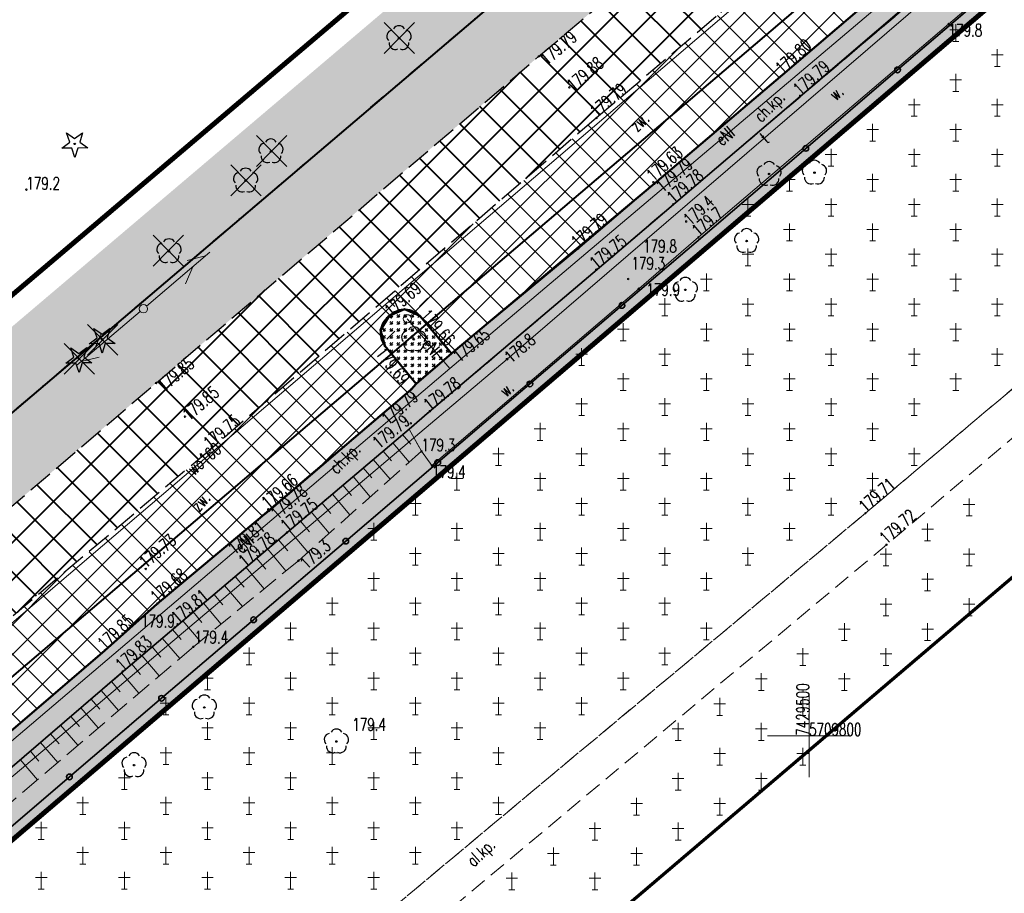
# Model space of a CAD drawing. Header units: metres. Extents: x 7429064 to 7430889, y 5709479 to 5710355.
# Tile 20 of 56: x 7429453 to 7429512, y 5709791 to 5709843. Entities that reach past the tile are written whole.
import ezdxf
from ezdxf.enums import TextEntityAlignment as Align

# ---------------------------------------------------------------- set-up
doc = ezdxf.new("R2010")
doc.units = ezdxf.units.M
for name, pattern in [('1', [0]), ('12', [3, 1, -1, 0, -1]), ('2_BUBZ02', [1.75, 1.25, -0.5]), ('2_KTCR01', [1.5, 1, -0.5]), ('2_KTCR02', [1.5, 1, -0.5]), ('2_KTJZ01', [2, 1.5, -0.5]), ('2_KTKR01', [0]), ('2_KTPL01', [2, 1.5, -0.5]), ('2_PTCM', [1.5, 1, -0.5]), ('2_PTTU', [1.5, 1, -0.5]), ('3_1', [0]), ('3_BUBZ02', [1.75, 1.25, -0.5]), ('3_BUBZ02G', [1.75, 1.25, -0.5]), ('3_KTCR01', [1.5, 1, -0.5]), ('3_KTCR02', [1.5, 1, -0.5]), ('3_KTJZ01', [2, 1.5, -0.5]), ('3_KTKR01', [0]), ('3_KTPL01', [2, 1.5, -0.5]), ('3_PTCM', [1.5, 1, -0.5]), ('3_PTRW02', [0]), ('3_PTTU', [1.5, 1, -0.5]), ('4_SUPE_01', [0]), ('4_SUPT_01', [0]), ('4_SUPW_01', [0]), ('7_1', [0]), ('7_SUPE_01', [0]), ('7_SUPT_01', [0]), ('7_SUPW_01', [0]), ('DASHDOT2', [0.5, 0.25, -0.125, 0, -0.125]), ('HIDDEN', [0.375, 0.25, -0.125])]:
    doc.linetypes.add(name, pattern=pattern)
doc.layers.add('_1_X-REFY', color=7, linetype='Continuous')
for name, color, linetype, lineweight in [('_aJEZDNIA_KOSTKA_KAM', 134, 'Continuous', 40), ('_aKRAW_BET_KAM', 1, 'Continuous', 50), ('_aOBRZ_BET_KAM', 86, 'Continuous', 35), ('_aZIELENIEC_USUŃ', 3, 'DASHDOT2', 20), ('_D_7_TEREN NIEZBEDNY DLA OB_BUD', 252, 'HIDDEN', 50), ('_wycinka_ZUDP', 1, 'Continuous', 30), ('BUBZ_L_1', 252, '2_BUBZ02', 18), ('GMINA_L_0', 252, '12', 35), ('KRZYZE_L_0', 252, '1', 18), ('KRZYZE_T_0', 252, 'Continuous', 18), ('KTCR_E_T_0', 252, 'Continuous', 15), ('KTCR_E_T_1', 252, 'Continuous', 15), ('KTCR_L_0', 252, '2_KTCR01', 18), ('KTCR_L_1', 252, '2_KTCR02', 30), ('KTJZ_L_0', 252, '2_KTJZ01', 30), ('KTKR_L_0', 252, '2_KTKR01', 30), ('KTOK_L_4', 252, 'Continuous', 35), ('KTPL_E_T_0', 252, 'Continuous', 15), ('KTPL_L_0', 252, '2_KTPL01', 30), ('OBOP_T_0', 82, 'Continuous', 30), ('OBOP_T_1', 82, 'Continuous', 30), ('PTCM_L_0', 252, '2_PTCM', 18), ('PTRW_E_T_0', 252, 'Continuous', 15), ('PTRW_L_1', 252, 'Continuous', 18), ('PTTU_L_2', 252, '2_PTTU', 18), ('RTPW_T_0', 252, 'Continuous', 15), ('RTPW_T_0_a', 252, 'Continuous', 15), ('RTPW_T_1', 252, 'Continuous', 15), ('SUPE_E_T_3', 252, 'Continuous', 15), ('SUPE_L_3', 252, '4_SUPE_01', 18), ('SUPM_T_0', 252, 'Continuous', 15), ('SUPT_E_T_0', 252, 'Continuous', 15), ('SUPT_L_0', 252, '4_SUPT_01', 18), ('SUPW_E_T_0', 252, 'Continuous', 15), ('SUPW_L_0', 252, '4_SUPW_01', 18), ('SUSM_T_0', 252, 'Continuous', 18), ('SUTT_T_0', 252, 'Continuous', 18), ('zakres', 252, 'Continuous', 70)]:
    doc.layers.add(name, color=color, linetype=linetype, lineweight=lineweight)
for name, color, linetype, lineweight, true_color in [('DZIALKA_L_0', 7, '1', 40, 0x008000), ('jezdnia_naw_bitum', 7, 'Continuous', 0, 0x3e70ef), ('OBOP_T_0_a', 7, 'Continuous', 30, 0x008000), ('OBOP_T_1_a', 7, 'Continuous', 30, 0x008000)]:
    doc.layers.add(name, color=color, linetype=linetype, lineweight=lineweight, true_color=true_color)
doc.styles.get("Standard").update_dxf_attribs({"font": 'simplex.shx'})
pattern_1 = [(44.999999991, (0, 0), (0.848528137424, -1.33e-10), [0.5, -0.7]), (44.999999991, (0.21213, -3e-11), (0.848528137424, -1.33e-10), [0.2, -1]), (44.999999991, (3e-11, 0.21213), (0.848528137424, -1.33e-10), [0.2, -1])]

# ---------------------------------------------------------------- blocks, each defined once
blk = doc.blocks.new('3_OBOP02_01')
at = {"linetype": 'Continuous'}
blk.add_circle((0, 0), 0.045, dxfattribs=at)
for centre, start, end in [((0, 0.375), 30.14012, 149.85988), ((-0.357, 0.116), 102.14447, 221.86002), ((0.357, 0.116), 318.13998, 77.85553), ((-0.22, -0.303), 174.14818, 293.85423), ((0.22, -0.303), 246.14577, 5.85182)]:
    blk.add_arc(centre, 0.375, start, end, dxfattribs=at)
blk = doc.blocks.new('3_OBOP01_01')
at = {"linetype": 'Continuous'}
for p, q in [((-0.3012, 0.09375), (-0.4937, 0.6621)), ((-0.4937, 0.6621), (-0.0039, 0.31545)), ((-0.0039, 0.31545), (0.4771, 0.67415)), ((0.4771, 0.67415), (0.2988, 0.1012)), ((-0.78225, -0.26495), (-0.3012, 0.09375)), ((0.2988, 0.1012), (0.7886, -0.24545)), ((-0.18225, -0.2575), (-0.78225, -0.26495)), ((0.01025, -0.82585), (-0.18225, -0.2575)), ((0.1886, -0.2529), (0.01025, -0.82585)), ((0.7886, -0.24545), (0.1886, -0.2529))]:
    blk.add_line(p, q, dxfattribs=at)
blk.add_circle((0, 0), 0.045, dxfattribs=at)
blk = doc.blocks.new('3_PTCM01')
at = {"linetype": 'Continuous'}
for p, q in [((0.35, 0.175), (-0.35, 0.175)), ((0, 0.525), (0, -0.525)), ((-0.175, -0.525), (0.175, -0.525))]:
    blk.add_line(p, q, dxfattribs=at)
blk = doc.blocks.new('3_RTPW01')
at = {"linetype": 'Continuous'}
blk.add_circle((0, 0), 0.045, dxfattribs=at)
blk = doc.blocks.new('3_RTPW02')
at = {"linetype": 'Continuous'}
blk.add_circle((0, 0), 0.045, dxfattribs=at)
blk = doc.blocks.new('4_OBOP01_01')
at = {"linetype": 'Continuous'}
for p, q in [((-0.3012, 0.09375), (-0.4937, 0.6621)), ((-0.4937, 0.6621), (-0.0039, 0.31545)), ((-0.0039, 0.31545), (0.4771, 0.67415)), ((0.4771, 0.67415), (0.2988, 0.1012)), ((-0.78225, -0.26495), (-0.3012, 0.09375)), ((0.2988, 0.1012), (0.7886, -0.24545)), ((-0.18225, -0.2575), (-0.78225, -0.26495)), ((0.01025, -0.82585), (-0.18225, -0.2575)), ((0.1886, -0.2529), (0.01025, -0.82585)), ((0.7886, -0.24545), (0.1886, -0.2529))]:
    blk.add_line(p, q, dxfattribs=at)
blk.add_circle((0, 0), 0.045, dxfattribs=at)
blk = doc.blocks.new('4_OBOP02_01')
at = {"linetype": 'Continuous'}
blk.add_circle((0, 0), 0.045, dxfattribs=at)
for centre, start, end in [((0, 0.375), 30.14012, 149.85988), ((-0.357, 0.116), 102.14447, 221.86002), ((0.357, 0.116), 318.13998, 77.85553), ((-0.22, -0.303), 174.14818, 293.85423), ((0.22, -0.303), 246.14577, 5.85182)]:
    blk.add_arc(centre, 0.375, start, end, dxfattribs=at)
blk = doc.blocks.new('4_RTPW01')
at = {"linetype": 'Continuous'}
blk.add_circle((0, 0), 0.045, dxfattribs=at)
blk = doc.blocks.new('7_SUSM04_01')
at = {"linetype": 'Continuous'}
blk.add_circle((0, 0), 0.25, dxfattribs=at)
blk = doc.blocks.new('7_SUSM01')
at = {"linetype": 'Continuous'}
for p, q in [((-0.742, 0.742), (-1.237, 1.237)), ((0.742, 0.742), (1.237, 1.237)), ((-0.742, -0.742), (-1.237, -1.237)), ((0.742, -0.742), (1.237, -1.237))]:
    blk.add_line(p, q, dxfattribs=at)
blk.add_circle((0, 0), 0.245, dxfattribs=at)
blk = doc.blocks.new('7_SUPS01_07')
at = {"linetype": 'Continuous'}
blk.add_circle((0, 0), 0.0625, dxfattribs=at)
blk = doc.blocks.new('X-ref_MDCP_Szara')
at = {"layer": 'BUBZ_L_1', "linetype": '3_BUBZ02G'}
for p, q in [((7429461.855, 5709806.518), (7429475.944, 5709818.444)), ((7429447.897, 5709794.573), (7429461.855, 5709806.518))]:
    blk.add_line(p, q, dxfattribs=at)
at = {"layer": 'BUBZ_L_1', "linetype": '3_BUBZ02'}
for p, q in [((7429475.944, 5709818.444), (7429476.695, 5709817.115)), ((7429476.695, 5709817.115), (7429469.29, 5709810.53)), ((7429469.29, 5709810.53), (7429462.976, 5709805.349)), ((7429462.976, 5709805.349), (7429448.928, 5709793.364))]:
    blk.add_line(p, q, dxfattribs=at)
at = {"layer": 'BUBZ_L_1', "linetype": '3_1'}
for p, q in [((7429474.978, 5709817.627), (7429475.963, 5709816.463)), ((7429475.56, 5709818.119), (7429476.046, 5709817.544)), ((7429474.389, 5709817.128), (7429474.888, 5709816.539)), ((7429473.793, 5709816.624), (7429474.802, 5709815.432)), ((7429473.19, 5709816.113), (7429473.701, 5709815.509)), ((7429472.579, 5709815.596), (7429473.613, 5709814.374)), ((7429471.961, 5709815.072), (7429472.484, 5709814.454)), ((7429471.335, 5709814.542), (7429472.394, 5709813.29)), ((7429470.701, 5709814.006), (7429471.237, 5709813.372)), ((7429469.41, 5709812.913), (7429469.96, 5709812.264)), ((7429470.059, 5709813.463), (7429471.145, 5709812.18)), ((7429468.752, 5709812.357), (7429469.865, 5709811.042)), ((7429468.088, 5709811.794), (7429468.65, 5709811.13)), ((7429467.429, 5709811.237), (7429468.545, 5709809.919)), ((7429466.775, 5709810.683), (7429467.329, 5709810.029)), ((7429466.126, 5709810.134), (7429467.225, 5709808.836)), ((7429465.482, 5709809.588), (7429466.027, 5709808.944)), ((7429464.843, 5709809.047), (7429465.925, 5709807.769)), ((7429464.208, 5709808.51), (7429464.745, 5709807.876)), ((7429463.579, 5709807.977), (7429464.645, 5709806.718)), ((7429462.954, 5709807.448), (7429463.483, 5709806.824)), ((7429461.718, 5709806.401), (7429462.243, 5709805.786)), ((7429462.334, 5709806.924), (7429463.384, 5709805.684)), ((7429461.104, 5709805.875), (7429462.154, 5709804.648)), ((7429460.491, 5709805.351), (7429461.015, 5709804.737)), ((7429459.878, 5709804.826), (7429460.927, 5709803.601)), ((7429459.266, 5709804.302), (7429459.79, 5709803.69)), ((7429458.654, 5709803.779), (7429459.701, 5709802.555)), ((7429458.042, 5709803.255), (7429458.566, 5709802.644)), ((7429457.431, 5709802.732), (7429458.477, 5709801.511)), ((7429456.211, 5709801.688), (7429457.255, 5709800.468)), ((7429456.821, 5709802.21), (7429457.343, 5709801.6)), ((7429455.601, 5709801.166), (7429456.123, 5709800.557)), ((7429454.992, 5709800.645), (7429456.035, 5709799.427)), ((7429454.384, 5709800.124), (7429454.905, 5709799.516)), ((7429453.776, 5709799.604), (7429454.816, 5709798.388)), ((7429453.168, 5709799.084), (7429453.688, 5709798.476)), ((7429452.561, 5709798.564), (7429453.6, 5709797.35))]:
    blk.add_line(p, q, dxfattribs=at)
at = {"layer": 'DZIALKA_L_0', "linetype": '1'}
for p, q in [((7429660.24, 5709996.55), (7429435.86, 5709805.65)), ((7429408.88, 5709766.76), (7429668.8, 5709988.15))]:
    blk.add_line(p, q, dxfattribs=at)
at = {"layer": 'GMINA_L_0', "linetype": '12'}
blk.add_line((7429435.86, 5709805.65), (7429660.24, 5709996.55), dxfattribs=at)
at = {"layer": 'KRZYZE_L_0', "linetype": '1'}
for p, q in [((7429500, 5709797.5), (7429500, 5709802.5)), ((7429497.5, 5709800), (7429502.5, 5709800))]:
    blk.add_line(p, q, dxfattribs=at)
at = {"layer": 'KTCR_L_0', "linetype": '3_KTCR01'}
for p, q in [((7429503.393, 5709813.388), (7429575.605, 5709874.55)), ((7429576.755, 5709872.605), (7429504.66, 5709811.491)), ((7429472.388, 5709787.487), (7429503.393, 5709813.388)), ((7429504.66, 5709811.491), (7429473.729, 5709785.643))]:
    blk.add_line(p, q, dxfattribs=at)
at = {"layer": 'KTCR_L_1', "linetype": '3_KTCR02'}
for p, q in [((7429498.403, 5709839.76), (7429504.4, 5709844.89)), ((7429491.84, 5709831.98), (7429506.629, 5709844.529)), ((7429490.7, 5709833.22), (7429498.403, 5709839.76)), ((7429486.103, 5709829.306), (7429490.7, 5709833.22)), ((7429488.174, 5709828.838), (7429491.84, 5709831.98)), ((7429478.499, 5709823.007), (7429486.103, 5709829.306)), ((7429477.183, 5709819.516), (7429488.174, 5709828.838)), ((7429476.371, 5709821.165), (7429478.499, 5709823.007)), ((7429467.53, 5709813.54), (7429476.071, 5709820.834)), ((7429476.071, 5709820.834), (7429476.371, 5709821.165)), ((7429475.944, 5709818.444), (7429477.183, 5709819.516)), ((7429468.6, 5709812.23), (7429475.944, 5709818.444)), ((7429466.869, 5709813.004), (7429467.53, 5709813.54)), ((7429460.804, 5709807.947), (7429466.869, 5709813.004)), ((7429461.855, 5709806.518), (7429468.6, 5709812.23)), ((7429457.646, 5709805.134), (7429460.804, 5709807.947)), ((7429447.897, 5709794.573), (7429461.855, 5709806.518)), ((7429448.314, 5709797.133), (7429457.646, 5709805.134))]:
    blk.add_line(p, q, dxfattribs=at)
at = {"layer": 'KTJZ_L_0', "linetype": '3_KTJZ01'}
for p, q in [((7429483.74, 5709840.87), (7429506.56, 5709860.17)), ((7429509.69, 5709856.19), (7429487.22, 5709837.17)), ((7429460.73, 5709821.22), (7429483.74, 5709840.87)), ((7429487.22, 5709837.17), (7429463.98, 5709817.21)), ((7429437.99, 5709801.8), (7429460.73, 5709821.22)), ((7429463.98, 5709817.21), (7429441.05, 5709797.87))]:
    blk.add_line(p, q, dxfattribs=at)
at = {"layer": 'KTKR_L_0', "linetype": '3_KTKR01'}
for p, q in [((7429498.403, 5709839.76), (7429504.4, 5709844.89)), ((7429490.7, 5709833.22), (7429498.403, 5709839.76)), ((7429486.103, 5709829.306), (7429490.7, 5709833.22)), ((7429478.499, 5709823.007), (7429486.103, 5709829.306)), ((7429478.499, 5709823.007), (7429476.587, 5709825.255)), ((7429476.371, 5709821.165), (7429474.488, 5709823.453)), ((7429476.371, 5709821.165), (7429478.499, 5709823.007)), ((7429467.53, 5709813.54), (7429476.071, 5709820.834)), ((7429476.071, 5709820.834), (7429476.371, 5709821.165)), ((7429466.869, 5709813.004), (7429467.53, 5709813.54)), ((7429460.804, 5709807.947), (7429466.869, 5709813.004)), ((7429457.646, 5709805.134), (7429460.804, 5709807.947)), ((7429448.314, 5709797.133), (7429457.646, 5709805.134))]:
    blk.add_line(p, q, dxfattribs=at)
for centre, radius, start, end in [((7429475.668, 5709824.415), 1.245, 42.44117, 137.51838), ((7429475.45, 5709824.234), 1.239, 124.40847, 219.08571)]:
    blk.add_arc(centre, radius, start, end, dxfattribs=at)
at = {"layer": 'KTOK_L_4'}
for p, q in [((7429505.323, 5709840.06), (7429510.839, 5709844.78)), ((7429499.806, 5709835.34), (7429505.323, 5709840.06)), ((7429494.29, 5709830.62), (7429499.806, 5709835.34)), ((7429488.752, 5709825.892), (7429494.29, 5709830.62)), ((7429483.214, 5709821.164), (7429488.752, 5709825.892)), ((7429477.676, 5709816.436), (7429483.214, 5709821.164)), ((7429472.138, 5709811.708), (7429477.676, 5709816.436)), ((7429466.6, 5709806.98), (7429472.138, 5709811.708)), ((7429461.062, 5709802.252), (7429466.6, 5709806.98)), ((7429455.524, 5709797.524), (7429461.062, 5709802.252)), ((7429449.986, 5709792.796), (7429455.524, 5709797.524))]:
    blk.add_line(p, q, dxfattribs=at)
for centre in [(7429505.323, 5709840.06), (7429499.806, 5709835.34), (7429488.752, 5709825.892), (7429483.214, 5709821.164), (7429477.676, 5709816.436), (7429472.138, 5709811.708), (7429466.6, 5709806.98), (7429461.062, 5709802.252), (7429455.524, 5709797.524)]:
    blk.add_circle(centre, 0.17, dxfattribs=at)
at = {"layer": 'KTPL_L_0', "linetype": '3_KTPL01'}
for p, q in [((7429509.69, 5709856.19), (7429487.22, 5709837.17)), ((7429498.403, 5709839.76), (7429504.4, 5709844.89)), ((7429490.7, 5709833.22), (7429498.403, 5709839.76)), ((7429487.22, 5709837.17), (7429463.98, 5709817.21)), ((7429486.103, 5709829.306), (7429490.7, 5709833.22)), ((7429478.499, 5709823.007), (7429486.103, 5709829.306)), ((7429478.499, 5709823.007), (7429476.587, 5709825.255)), ((7429476.371, 5709821.165), (7429474.488, 5709823.453)), ((7429467.53, 5709813.54), (7429476.071, 5709820.834)), ((7429476.071, 5709820.834), (7429476.371, 5709821.165)), ((7429463.98, 5709817.21), (7429441.05, 5709797.87)), ((7429466.869, 5709813.004), (7429467.53, 5709813.54)), ((7429460.804, 5709807.947), (7429466.869, 5709813.004)), ((7429457.646, 5709805.134), (7429460.804, 5709807.947)), ((7429448.314, 5709797.133), (7429457.646, 5709805.134))]:
    blk.add_line(p, q, dxfattribs=at)
for centre, radius, start, end in [((7429475.668, 5709824.415), 1.245, 42.44117, 137.51838), ((7429475.45, 5709824.234), 1.239, 124.40847, 219.08571)]:
    blk.add_arc(centre, radius, start, end, dxfattribs=at)
at = {"layer": 'PTCM_L_0', "linetype": '3_PTCM'}
for p, q in [((7429494.29, 5709830.62), (7429571.52, 5709896.7)), ((7429575.605, 5709874.55), (7429503.393, 5709813.388)), ((7429576.755, 5709872.605), (7429504.66, 5709811.491)), ((7429438.91, 5709783.34), (7429494.29, 5709830.62)), ((7429503.393, 5709813.388), (7429472.388, 5709787.487)), ((7429504.66, 5709811.491), (7429473.729, 5709785.643))]:
    blk.add_line(p, q, dxfattribs=at)
at = {"layer": 'PTRW_L_1', "linetype": '3_PTRW02'}
for p, q in [((7429515.29, 5709848.71), (7429508.391, 5709842.82)), ((7429491.84, 5709831.98), (7429506.629, 5709844.529)), ((7429508.391, 5709842.82), (7429493.35, 5709829.99)), ((7429488.174, 5709828.838), (7429491.84, 5709831.98)), ((7429493.35, 5709829.99), (7429489.756, 5709826.899)), ((7429475.944, 5709818.444), (7429488.174, 5709828.838)), ((7429489.756, 5709826.899), (7429477.326, 5709816.255)), ((7429476.695, 5709817.115), (7429475.944, 5709818.444)), ((7429477.326, 5709816.255), (7429476.695, 5709817.115))]:
    blk.add_line(p, q, dxfattribs=at)
at = {"layer": 'PTTU_L_2', "linetype": '3_PTTU'}
for p, q in [((7429478.499, 5709823.007), (7429476.587, 5709825.255)), ((7429474.488, 5709823.453), (7429476.371, 5709821.165)), ((7429476.371, 5709821.165), (7429478.499, 5709823.007))]:
    blk.add_line(p, q, dxfattribs=at)
for centre, radius, start, end in [((7429475.668, 5709824.415), 1.245, 42.44117, 137.51838), ((7429475.45, 5709824.234), 1.239, 124.40847, 219.08571)]:
    blk.add_arc(centre, radius, start, end, dxfattribs=at)
at = {"layer": 'SUPE_L_3', "linetype": '7_SUPE_01'}
for p, q in [((7429478.4, 5709822.09), (7429505.79, 5709845.28)), ((7429478.4, 5709822.09), (7429475.84, 5709825.09)), ((7429446.29, 5709794.79), (7429478.4, 5709822.09))]:
    blk.add_line(p, q, dxfattribs=at)
at = {"layer": 'SUPT_L_0', "linetype": '7_SUPT_01'}
for p, q in [((7429481.84, 5709822.66), (7429519.43, 5709854.98)), ((7429460.16, 5709825.852), (7429463.964, 5709829.098)), ((7429462.612, 5709828.602), (7429463.697, 5709828.871)), ((7429462.501, 5709827.192), (7429462.937, 5709828.222)), ((7429455.964, 5709822.296), (7429459.779, 5709825.528)), ((7429456.994, 5709823.169), (7429457.434, 5709824.197)), ((7429444.55, 5709791.2), (7429481.84, 5709822.66)), ((7429456.231, 5709822.522), (7429457.318, 5709822.787))]:
    blk.add_line(p, q, dxfattribs=at)
at = {"layer": 'SUPW_L_0', "linetype": '7_SUPW_01'}
blk.add_line((7429369.46, 5709736.3), (7429593.18, 5709927.23), dxfattribs=at)
at = {"layer": 'SUPW_L_0', "linetype": '7_1'}
blk.add_line((7429369.46, 5709736.3), (7429593.18, 5709927.23), dxfattribs=at)
at = {"layer": 'zakres', "linetype": 'Continuous', "lineweight": 70, "flags": 128}
blk.add_lwpolyline([(7429664.145, 5709938.943), (7429404.226, 5709717.554)], dxfattribs=at)
at = {"layer": 'OBOP_T_0'}
for p in [(7429457.49, 5709823.85), (7429456.09, 5709822.68)]:
    blk.add_blockref('3_OBOP01_01', p, dxfattribs=at)
at = {"layer": 'OBOP_T_0_a'}
blk.add_blockref('4_OBOP01_01', (7429455.84, 5709835.61), dxfattribs=at)
at = {"layer": 'OBOP_T_1'}
for p in [(7429497.6, 5709833.8), (7429500.328, 5709833.88), (7429496.248, 5709829.764), (7429492.56, 5709826.83), (7429476.228, 5709823.855), (7429463.634, 5709801.702), (7429471.578, 5709799.656), (7429459.411, 5709798.231)]:
    blk.add_blockref('3_OBOP02_01', p, dxfattribs=at)
at = {"layer": 'OBOP_T_1_a'}
for p in [(7429475.34, 5709841.97), (7429467.64, 5709835.16), (7429466.12, 5709833.4), (7429461.51, 5709829.15)]:
    blk.add_blockref('4_OBOP02_01', p, dxfattribs=at)
at = {"layer": 'PTCM_L_0'}
for p in [(7429508.825, 5709842.293), (7429511.325, 5709840.793), (7429508.825, 5709839.293), (7429506.325, 5709837.793), (7429511.325, 5709837.793), (7429503.825, 5709836.293), (7429508.825, 5709836.293), (7429501.325, 5709834.793), (7429506.325, 5709834.793), (7429511.325, 5709834.793), (7429498.825, 5709833.293), (7429503.825, 5709833.293), (7429508.825, 5709833.293), (7429496.325, 5709831.793), (7429501.325, 5709831.793), (7429506.325, 5709831.793), (7429511.325, 5709831.793), (7429498.825, 5709830.293), (7429503.825, 5709830.293), (7429508.825, 5709830.293), (7429496.325, 5709828.793), (7429501.325, 5709828.793), (7429506.325, 5709828.793), (7429511.325, 5709828.793), (7429493.825, 5709827.293), (7429498.825, 5709827.293), (7429503.825, 5709827.293), (7429508.825, 5709827.293), (7429491.325, 5709825.793), (7429496.325, 5709825.793), (7429501.325, 5709825.793), (7429506.325, 5709825.793), (7429511.325, 5709825.793), (7429488.825, 5709824.293), (7429493.825, 5709824.293), (7429498.825, 5709824.293), (7429503.825, 5709824.293), (7429508.825, 5709824.293), (7429486.325, 5709822.793), (7429491.325, 5709822.793), (7429496.325, 5709822.793), (7429501.325, 5709822.793), (7429506.325, 5709822.793), (7429511.325, 5709822.793), (7429488.825, 5709821.293), (7429493.825, 5709821.293), (7429498.825, 5709821.293), (7429503.825, 5709821.293), (7429508.825, 5709821.293), (7429486.325, 5709819.793), (7429491.325, 5709819.793), (7429496.325, 5709819.793), (7429501.325, 5709819.793), (7429506.325, 5709819.793), (7429483.825, 5709818.293), (7429488.825, 5709818.293), (7429493.825, 5709818.293), (7429498.825, 5709818.293), (7429503.825, 5709818.293), (7429481.325, 5709816.793), (7429486.325, 5709816.793), (7429491.325, 5709816.793), (7429496.325, 5709816.793), (7429501.325, 5709816.793), (7429506.325, 5709816.793), (7429478.825, 5709815.293), (7429483.825, 5709815.293), (7429488.825, 5709815.293), (7429493.825, 5709815.293), (7429498.825, 5709815.293), (7429503.825, 5709815.293), (7429476.325, 5709813.793), (7429481.325, 5709813.793), (7429486.325, 5709813.793), (7429491.325, 5709813.793), (7429496.325, 5709813.793), (7429501.325, 5709813.793), (7429509.627, 5709813.748), (7429473.825, 5709812.293), (7429478.825, 5709812.293), (7429483.825, 5709812.293), (7429488.825, 5709812.293), (7429493.825, 5709812.293), (7429498.825, 5709812.293), (7429507.127, 5709812.248), (7429476.325, 5709810.793), (7429481.325, 5709810.793), (7429486.325, 5709810.793), (7429491.325, 5709810.793), (7429496.325, 5709810.793), (7429504.627, 5709810.748), (7429509.627, 5709810.748), (7429473.825, 5709809.293), (7429478.825, 5709809.293), (7429483.825, 5709809.293), (7429488.825, 5709809.293), (7429493.825, 5709809.293), (7429507.127, 5709809.248), (7429471.325, 5709807.793), (7429476.325, 5709807.793), (7429481.325, 5709807.793), (7429486.325, 5709807.793), (7429491.325, 5709807.793), (7429504.627, 5709807.748), (7429509.627, 5709807.748), (7429468.825, 5709806.293), (7429473.825, 5709806.293), (7429478.825, 5709806.293), (7429483.825, 5709806.293), (7429488.825, 5709806.293), (7429493.825, 5709806.293), (7429502.127, 5709806.248), (7429507.127, 5709806.248), (7429466.325, 5709804.793), (7429471.325, 5709804.793), (7429476.325, 5709804.793), (7429481.325, 5709804.793), (7429486.325, 5709804.793), (7429491.325, 5709804.793), (7429499.627, 5709804.748), (7429504.627, 5709804.748), (7429463.825, 5709803.293), (7429468.825, 5709803.293), (7429473.825, 5709803.293), (7429478.825, 5709803.293), (7429483.825, 5709803.293), (7429488.825, 5709803.293), (7429497.127, 5709803.248), (7429502.127, 5709803.248), (7429461.325, 5709801.793), (7429466.325, 5709801.793), (7429471.325, 5709801.793), (7429476.325, 5709801.793), (7429481.325, 5709801.793), (7429486.325, 5709801.793), (7429494.627, 5709801.748), (7429499.627, 5709801.748), (7429463.825, 5709800.293), (7429468.825, 5709800.293), (7429473.825, 5709800.293), (7429478.825, 5709800.293), (7429483.825, 5709800.293), (7429492.127, 5709800.248), (7429497.127, 5709800.248), (7429461.325, 5709798.793), (7429466.325, 5709798.793), (7429471.325, 5709798.793), (7429476.325, 5709798.793), (7429481.325, 5709798.793), (7429494.627, 5709798.748), (7429499.627, 5709798.748), (7429458.825, 5709797.293), (7429463.825, 5709797.293), (7429468.825, 5709797.293), (7429473.825, 5709797.293), (7429478.825, 5709797.293), (7429492.127, 5709797.248), (7429497.127, 5709797.248), (7429456.325, 5709795.793), (7429461.325, 5709795.793), (7429466.325, 5709795.793), (7429471.325, 5709795.793), (7429476.325, 5709795.793), (7429481.325, 5709795.793), (7429489.627, 5709795.748), (7429494.627, 5709795.748), (7429453.825, 5709794.293), (7429458.825, 5709794.293), (7429463.825, 5709794.293), (7429468.825, 5709794.293), (7429473.825, 5709794.293), (7429478.825, 5709794.293), (7429487.127, 5709794.248), (7429492.127, 5709794.248), (7429456.325, 5709792.793), (7429461.325, 5709792.793), (7429466.325, 5709792.793), (7429471.325, 5709792.793), (7429476.325, 5709792.793), (7429484.627, 5709792.748), (7429489.627, 5709792.748), (7429453.825, 5709791.293), (7429458.825, 5709791.293), (7429463.825, 5709791.293), (7429468.825, 5709791.293), (7429473.825, 5709791.293), (7429482.127, 5709791.248), (7429487.127, 5709791.248)]:
    blk.add_blockref('3_PTCM01', p, dxfattribs=at)
at = {"layer": 'RTPW_T_0'}
for p in [(7429508.391, 5709842.82), (7429492.61, 5709830.94), (7429493.35, 5709829.99), (7429488.174, 5709828.838), (7429489.125, 5709827.479), (7429489.756, 5709826.899), (7429476.695, 5709817.115), (7429477.326, 5709816.255), (7429469.29, 5709810.53), (7429461.855, 5709806.518), (7429462.976, 5709805.349), (7429471.578, 5709799.656)]:
    blk.add_blockref('3_RTPW01', p, dxfattribs=at)
at = {"layer": 'RTPW_T_0_a'}
blk.add_blockref('4_RTPW01', (7429452.93, 5709832.86), dxfattribs=at)
at = {"layer": 'RTPW_T_1'}
for p in [(7429483.74, 5709840.87), (7429498.403, 5709839.76), (7429485.59, 5709839.01), (7429499.465, 5709838.501), (7429487.22, 5709837.17), (7429490.64, 5709833.3), (7429490.7, 5709833.22), (7429491.84, 5709831.98), (7429486.103, 5709829.306), (7429487.195, 5709828.047), (7429474.867, 5709825.174), (7429476.587, 5709825.255), (7429474.488, 5709823.453), (7429478.499, 5709823.007), (7429460.73, 5709821.22), (7429476.071, 5709820.834), (7429477.183, 5709819.516), (7429462.47, 5709819.2), (7429476.053, 5709818.804), (7429463.98, 5709817.21), (7429467.47, 5709813.62), (7429467.53, 5709813.54), (7429466.869, 5709813.004), (7429503.393, 5709813.388), (7429467.96, 5709811.735), (7429468.6, 5709812.23), (7429504.66, 5709811.491), (7429460.111, 5709810.037), (7429460.804, 5709807.947), (7429462.025, 5709806.709), (7429457.646, 5709805.134), (7429458.718, 5709803.865)]:
    blk.add_blockref('3_RTPW02', p, dxfattribs=at)
at = {"layer": 'SUPM_T_0'}
blk.add_blockref('7_SUSM04_01', (7429459.97, 5709825.69), dxfattribs=at)
at = {"layer": 'SUSM_T_0'}
blk.add_blockref('7_SUSM01', (7429475.84, 5709825.09), dxfattribs=at)
at = {"layer": 'SUTT_T_0'}
blk.add_blockref('7_SUPS01_07', (7429481.84, 5709822.66), dxfattribs=at)
at = {"layer": 'KRZYZE_T_0', "width": 0.7}
blk.add_text('7429500', height=0.75, rotation=90, dxfattribs=at).set_placement((7429500, 5709800))
blk.add_text('5709800', height=0.75, dxfattribs=at).set_placement((7429500, 5709800))
at = {"layer": 'KTCR_E_T_0', "width": 0.7}
blk.add_text('al.kp.', height=0.75, rotation=43.21009, dxfattribs=at).set_placement((7429480.345, 5709792.89), align=Align.MIDDLE)
at = {"layer": 'KTCR_E_T_1', "width": 0.7}
for rotation, p in [(45.00001, (7429497.699, 5709837.78)), (44.32595, (7429472.164, 5709816.606))]:
    blk.add_text('ch.kp.', height=0.75, rotation=rotation, dxfattribs=at).set_placement(p, align=Align.MIDDLE)
at = {"layer": 'KTPL_E_T_0', "width": 0.7}
for rotation, p in [(44.1449, (7429489.802, 5709836.938)), (48.36647, (7429463.404, 5709814.093))]:
    blk.add_text('zw.', height=0.75, rotation=rotation, dxfattribs=at).set_placement(p, align=Align.MIDDLE)
at = {"layer": 'PTRW_E_T_0', "width": 0.7}
for rotation, p in [(40.7321, (7429501.633, 5709838.702)), (41.45522, (7429481.81, 5709820.871))]:
    blk.add_text('w.', height=0.75, rotation=rotation, dxfattribs=at).set_placement(p, align=Align.MIDDLE)
at = {"layer": 'RTPW_T_0', "width": 0.7}
for s, p in [('179.8', (7429508.391, 5709842.82)), ('179.9', (7429490.218, 5709827.22)), ('179.4', (7429477.326, 5709816.255)), ('179.4', (7429463.04, 5709806.308))]:
    blk.add_text(s, height=0.75, dxfattribs=at).set_placement(p, align=Align.TOP_LEFT)
blk.add_text('179.4', height=0.75, rotation=42.1492, dxfattribs=at).set_placement((7429492.61, 5709830.94), align=Align.MIDDLE_LEFT)
blk.add_text('179.7', height=0.75, rotation=40.4652, dxfattribs=at).set_placement((7429493.35, 5709829.99))
for s, p in [('179.8', (7429490.025, 5709829.082)), ('179.3', (7429489.322, 5709828.046)), ('179.3', (7429476.695, 5709817.115)), ('179.4', (7429472.532, 5709800.301))]:
    blk.add_text(s, height=0.75, dxfattribs=at).set_placement(p)
blk.add_text('179.3', height=0.75, rotation=41.64374, dxfattribs=at).set_placement((7429469.29, 5709810.53), align=Align.TOP_LEFT)
blk.add_text('179.9', height=0.75, dxfattribs=at).set_placement((7429461.855, 5709806.518), align=Align.RIGHT)
at = {"layer": 'RTPW_T_0_a', "width": 0.7}
blk.add_text('179.2', height=0.75, dxfattribs=at).set_placement((7429452.93, 5709832.86))
at = {"layer": 'RTPW_T_1', "width": 0.7}
for s, rotation, p in [('179.79', 40.22284, (7429483.74, 5709840.87)), ('179.79', 40.32895, (7429490.7, 5709833.22)), ('179.65', 39.31658, (7429478.499, 5709823.007)), ('179.69', 308.77865, (7429474.488, 5709823.453)), ('179.85', 40.49654, (7429460.73, 5709821.22)), ('179.78', 40.49804, (7429467.53, 5709813.54))]:
    blk.add_text(s, height=0.75, rotation=rotation, dxfattribs=at).set_placement(p, align=Align.TOP_LEFT)
for s, rotation, p in [('179.80', 42.70209, (7429498.403, 5709839.76)), ('179.79', 41.51486, (7429499.465, 5709838.501)), ('179.79', 40.24663, (7429487.22, 5709837.17)), ('179.63', 42.01726, (7429490.64, 5709833.3)), ('179.78', 40.31504, (7429491.84, 5709831.98)), ('179.79', 41.28624, (7429486.103, 5709829.306)), ('179.75', 39.5202, (7429487.195, 5709828.047)), ('179.69', 40.53588, (7429474.867, 5709825.174)), ('179.66', 311.2294, (7429476.587, 5709825.255)), ('179.78', 38.26069, (7429477.183, 5709819.516)), ('179.75', 40.65808, (7429463.98, 5709817.21)), ('179.66', 41.10218, (7429467.47, 5709813.62)), ('179.71', 40.95725, (7429503.393, 5709813.388)), ('179.75', 38.71924, (7429468.6, 5709812.23)), ('179.72', 41.6948, (7429504.66, 5709811.491)), ('179.73', 39.9225, (7429460.111, 5709810.037)), ('179.68', 40.74404, (7429460.804, 5709807.947)), ('179.81', 39.54812, (7429462.025, 5709806.709)), ('179.85', 42.86301, (7429457.646, 5709805.134)), ('179.83', 42.37104, (7429458.718, 5709803.865))]:
    blk.add_text(s, height=0.75, rotation=rotation, dxfattribs=at).set_placement(p)
for s, rotation, p in [('179.88', 40.41067, (7429485.59, 5709839.01)), ('179.85', 40.59109, (7429462.47, 5709819.2))]:
    blk.add_text(s, height=0.75, rotation=rotation, dxfattribs=at).set_placement(p, align=Align.MIDDLE_LEFT)
for s, rotation, p in [('179.79', 40.69639, (7429476.071, 5709820.834)), ('179.81', 39.81942, (7429466.869, 5709813.004))]:
    blk.add_text(s, height=0.75, rotation=rotation, dxfattribs=at).set_placement(p, align=Align.TOP_RIGHT)
for s, rotation, p in [('179.79', 39.31062, (7429476.053, 5709818.804)), ('179.78', 41.01421, (7429467.96, 5709811.735))]:
    blk.add_text(s, height=0.75, rotation=rotation, dxfattribs=at).set_placement(p, align=Align.RIGHT)
at = {"layer": 'SUPE_E_T_3', "width": 0.7}
for rotation, p in [(40.25325, (7429494.942, 5709836.095)), (310.47523, (7429477.316, 5709823.361)), (40.37127, (7429466.032, 5709811.575))]:
    blk.add_text('eNI', height=0.75, rotation=rotation, dxfattribs=at).set_placement(p, align=Align.MIDDLE)
at = {"layer": 'SUPT_E_T_0', "width": 0.7}
blk.add_text('t', height=0.75, rotation=40.68904, dxfattribs=at).set_placement((7429497.308, 5709835.96), align=Align.MIDDLE)
at = {"layer": 'SUPW_E_T_0', "width": 0.7}
blk.add_text('wo160', height=0.75, rotation=40.47853, dxfattribs=at).set_placement((7429463.63, 5709816.668), align=Align.MIDDLE)
at = {"layer": 'SUTT_T_0', "width": 0.7}
blk.add_text('178.8', height=0.75, rotation=40.56099, dxfattribs=at).set_placement((7429481.84, 5709822.66), align=Align.MIDDLE_LEFT)
blk = doc.blocks.new('A$C59100B2D')
at = {"layer": '_wycinka_ZUDP'}
for points in [[(0.701, -0.713), (-0.701, 0.713)], [(-0.7, -0.713), (0.701, 0.713)]]:
    blk.add_lwpolyline(points, dxfattribs=at)

msp = doc.modelspace()

# ---------------------------------------------------------------- hatches: boundary and pattern name
at = {"layer": '_aJEZDNIA_KOSTKA_KAM'}
h = msp.add_hatch(dxfattribs=at)
h.set_pattern_fill('ANSI37', color=256, scale=0.5, angle=-9e-09)
edge = h.paths.add_edge_path()
edge.add_line((7429592.12, 5709927), (7429593.825, 5709925.937))
edge.add_line((7429593.825, 5709925.937), (7429594.34, 5709927.29))
edge.add_line((7429594.34, 5709927.29), (7429610.886, 5709939.265))
edge.add_line((7429610.886, 5709939.265), (7429620.051, 5709947.154))
edge.add_arc((7429623.066, 5709942.915), 5.202, 26.05887, 125.41748, ccw=False)
edge.add_line((7429627.739, 5709945.2), (7429628.733, 5709938.415))
edge.add_line((7429628.733, 5709938.415), (7429636.11, 5709939.696))
edge.add_line((7429636.11, 5709939.696), (7429632.644, 5709954.416))
edge.add_arc((7429636.936, 5709955.134), 4.352, 122.62528, 189.49705, ccw=False)
edge.add_line((7429634.59, 5709958.8), (7429657.03, 5709978.125))
edge.add_arc((7429664.589, 5709978.879), 7.597, 132.93819, 185.69942, ccw=False)
edge.add_line((7429659.414, 5709984.441), (7429669.51, 5709993.15))
edge.add_line((7429669.51, 5709993.15), (7429691.93, 5710012.33))
edge.add_line((7429691.93, 5710012.33), (7429715.16, 5710032.17))
edge.add_line((7429715.16, 5710032.17), (7429737.95, 5710051.59))
edge.add_line((7429737.95, 5710051.59), (7429760.82, 5710071.04))
edge.add_line((7429760.82, 5710071.04), (7429783.6, 5710090.37))
edge.add_line((7429783.6, 5710090.37), (7429806.63, 5710109.92))
edge.add_line((7429806.63, 5710109.92), (7429826.56, 5710126.88))
edge.add_line((7429826.56, 5710126.88), (7429828.56, 5710128.54))
edge.add_line((7429828.56, 5710128.54), (7429836.26, 5710135.25))
edge.add_line((7429836.26, 5710135.25), (7429850.12, 5710146.752))
edge.add_line((7429850.12, 5710146.752), (7429846.156, 5710151.524))
edge.add_line((7429846.156, 5710151.524), (7429845.61, 5710151.08))
edge.add_line((7429845.61, 5710151.08), (7429825.38, 5710133.7))
edge.add_line((7429825.38, 5710133.7), (7429802.62, 5710114.32))
edge.add_line((7429802.62, 5710114.32), (7429779.71, 5710094.98))
edge.add_line((7429779.71, 5710094.98), (7429756.74, 5710075.42))
edge.add_line((7429756.74, 5710075.42), (7429734.06, 5710056.12))
edge.add_line((7429734.06, 5710056.12), (7429710.93, 5710036.44))
edge.add_line((7429710.93, 5710036.44), (7429687.8, 5710017.54))
edge.add_line((7429687.8, 5710017.54), (7429686.917, 5710016.762))
edge.add_line((7429686.917, 5710016.762), (7429665.37, 5709997.77))
edge.add_line((7429665.37, 5709997.77), (7429642.8, 5709977.93))
edge.add_line((7429642.8, 5709977.93), (7429619.9, 5709958.3))
edge.add_line((7429619.9, 5709958.3), (7429597.29, 5709938.53))
edge.add_line((7429597.29, 5709938.53), (7429574.65, 5709918.88))
edge.add_line((7429574.65, 5709918.88), (7429552.03, 5709899.39))
edge.add_line((7429552.03, 5709899.39), (7429529.05, 5709879.87))
edge.add_line((7429529.05, 5709879.87), (7429506.56, 5709860.17))
edge.add_line((7429506.56, 5709860.17), (7429483.74, 5709840.87))
edge.add_line((7429483.74, 5709840.87), (7429460.73, 5709821.22))
edge.add_line((7429460.73, 5709821.22), (7429437.99, 5709801.8))
edge.add_line((7429437.99, 5709801.8), (7429414.99, 5709782.12))
edge.add_line((7429414.99, 5709782.12), (7429392.27, 5709762.91))
edge.add_line((7429392.27, 5709762.91), (7429369.53, 5709743.52))
edge.add_line((7429369.53, 5709743.52), (7429346.53, 5709723.92))
edge.add_line((7429346.53, 5709723.92), (7429323.43, 5709704.88))
edge.add_line((7429323.43, 5709704.88), (7429311.67, 5709696.57))
edge.add_line((7429311.67, 5709696.57), (7429298.95, 5709689.48))
edge.add_line((7429298.95, 5709689.48), (7429285.66, 5709683.98))
edge.add_line((7429285.66, 5709683.98), (7429272.11, 5709678.71))
edge.add_line((7429272.11, 5709678.71), (7429244.04, 5709668.13))
edge.add_line((7429244.04, 5709668.13), (7429240.334, 5709666.768))
edge.add_line((7429240.334, 5709666.768), (7429242.159, 5709661.926))
edge.add_line((7429242.159, 5709661.926), (7429245.41, 5709663.13))
edge.add_line((7429245.41, 5709663.13), (7429273.94, 5709673.32))
edge.add_line((7429273.94, 5709673.32), (7429288.64, 5709678.65))
edge.add_line((7429288.64, 5709678.65), (7429301.05, 5709684.05))
edge.add_line((7429301.05, 5709684.05), (7429314.78, 5709691.65))
edge.add_line((7429314.78, 5709691.65), (7429327.24, 5709700.43))
edge.add_line((7429327.24, 5709700.43), (7429350.04, 5709719.88))
edge.add_line((7429350.04, 5709719.88), (7429372.8, 5709739.82))
edge.add_line((7429372.8, 5709739.82), (7429395.23, 5709758.92))
edge.add_line((7429395.23, 5709758.92), (7429418.51, 5709778.57))
edge.add_line((7429418.51, 5709778.57), (7429441.05, 5709797.87))
edge.add_line((7429441.05, 5709797.87), (7429463.98, 5709817.21))
edge.add_line((7429463.98, 5709817.21), (7429487.22, 5709837.17))
edge.add_line((7429487.22, 5709837.17), (7429509.69, 5709856.19))
edge.add_line((7429509.69, 5709856.19), (7429532.61, 5709875.86))
edge.add_line((7429532.61, 5709875.86), (7429555.27, 5709895.38))
edge.add_line((7429555.27, 5709895.38), (7429578.03, 5709914.93))
edge.add_line((7429578.03, 5709914.93), (7429592.12, 5709927))
at = {"layer": '_aOBRZ_BET_KAM'}
h = msp.add_hatch(dxfattribs=at)
h.set_pattern_fill('SQUARE', color=256, scale=0.2, angle=45)
h.set_pattern_definition([(45, (0, 0), (-0.449012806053, 0.449012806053), [0.635, -0.635]), (135, (0, 0), (-0.449012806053, -0.449012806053), [0.635, -0.635])])
h.paths.add_polyline_path([(7429627.739, 5709945.2, 0.462905), (7429620.051, 5709947.154), (7429610.852, 5709939.236), (7429601.99, 5709932.78), (7429594.34, 5709927.29, 0.200388), (7429593.81, 5709926.3, 0.231569), (7429594.297, 5709925.062), (7429596.16, 5709923.08), (7429582.04, 5709911.09), (7429579.99, 5709909.35), (7429566.34, 5709897.65), (7429564.3, 5709895.97), (7429554.24, 5709887.33), (7429547.82, 5709881.85), (7429536.08, 5709871.83), (7429534.334, 5709870.46), (7429532.236, 5709868.677), (7429532.126, 5709868.477), (7429512.65, 5709851.89), (7429507.646, 5709847.74), (7429506.45, 5709846.58), (7429504.4, 5709844.89), (7429498.403, 5709839.76), (7429490.7, 5709833.22), (7429478.499, 5709823.007), (7429476.371, 5709821.165), (7429476.071, 5709820.834), (7429466.869, 5709813.004), (7429460.804, 5709807.947), (7429457.646, 5709805.134), (7429448.314, 5709797.133), (7429447.305, 5709796.412), (7429445.126, 5709794.57), (7429443.95, 5709793.46), (7429417.599, 5709771.149), (7429410.914, 5709765.491), (7429408.606, 5709763.539), (7429409.308, 5709761.899), (7429411.976, 5709764.222), (7429418.83, 5709769.95), (7429421.341, 5709772.061), (7429423.16, 5709773.59), (7429430.705, 5709779.981), (7429431.63, 5709780.764), (7429440.154, 5709787.975), (7429447.897, 5709794.573), (7429449.346, 5709795.813), (7429458.654, 5709803.779), (7429475.944, 5709818.444), (7429477.183, 5709819.516), (7429488.174, 5709828.838), (7429499.472, 5709838.456), (7429508.787, 5709846.461), (7429518.169, 5709854.371), (7429537.21, 5709870.45), (7429552.37, 5709883.47), (7429559.88, 5709889.87), (7429582.89, 5709909.51), (7429597.375, 5709921.87), (7429607.35, 5709930.37), (7429614.94, 5709934.85), (7429615.7, 5709934.67), (7429628.74, 5709938.37)])
h.paths.add_polyline_path([(7429610.8, 5709936.022), (7429603.28, 5709930.71), (7429598.519, 5709927.312, -0.227815), (7429595.499, 5709927.169), (7429602.37, 5709932.09), (7429611.469, 5709938.567, -0.357975)], flags=16)
at = {"layer": '_aZIELENIEC_USUŃ'}
h = msp.add_hatch(dxfattribs=at)
h.set_pattern_fill('GOST_GLASS', color=256, scale=0.1)
h.set_pattern_definition(pattern_1)
h.paths.add_polyline_path([(7429779.71, 5710094.98), (7429802.62, 5710114.32), (7429825.38, 5710133.7), (7429836.536, 5710143.285), (7429832.684, 5710147.769), (7429817.64, 5710135.042), (7429807.073, 5710127.15), (7429792.226, 5710114.589), (7429787.645, 5710110.714), (7429745.488, 5710075.049), (7429742.575, 5710070.751), (7429737.995, 5710066.875), (7429733.273, 5710064.715), (7429730.023, 5710061.965), (7429723.152, 5710056.152), (7429708.542, 5710043.792), (7429705.639, 5710039.504), (7429701.018, 5710035.675), (7429696.39, 5710033.394), (7429670.824, 5710011.513, -0.031099), (7429668.521, 5710009.778), (7429663.872, 5710006.708, -0.070723), (7429659.878, 5710004.816), (7429654.269, 5710003.075, 0.102047), (7429644.968, 5709997.939), (7429633.493, 5709988.118), (7429620.221, 5709969.446), (7429616.277, 5709964.828), (7429495.945, 5709861.84), (7429436.082, 5709811.047), (7429430.493, 5709806.304), (7429331.242, 5709722.09, -0.068145), (7429283.151, 5709691.432), (7429269.637, 5709685.612), (7429250.579, 5709677.924), (7429243.693, 5709669.592), (7429240.472, 5709666.819), (7429244.04, 5709668.13), (7429272.11, 5709678.71), (7429285.66, 5709683.98), (7429298.95, 5709689.48), (7429311.67, 5709696.57), (7429323.43, 5709704.88), (7429346.53, 5709723.92), (7429369.53, 5709743.52), (7429392.27, 5709762.91), (7429414.99, 5709782.12), (7429437.99, 5709801.8), (7429460.73, 5709821.22), (7429483.74, 5709840.87), (7429506.56, 5709860.17), (7429529.05, 5709879.87), (7429552.03, 5709899.39), (7429574.65, 5709918.88), (7429597.29, 5709938.53), (7429619.9, 5709958.3), (7429642.8, 5709977.93), (7429665.37, 5709997.77), (7429686.917, 5710016.762), (7429687.8, 5710017.54), (7429710.93, 5710036.44), (7429734.06, 5710056.12), (7429756.74, 5710075.42)])
h = msp.add_hatch(dxfattribs=at)
h.set_pattern_fill('GOST_GLASS', color=256, scale=0.1)
h.set_pattern_definition(pattern_1)
h.paths.add_polyline_path([(7429410.914, 5709765.491), (7429417.599, 5709771.149), (7429416.027, 5709772.447), (7429412.609, 5709773.589), (7429395.23, 5709758.92), (7429372.8, 5709739.82), (7429350.04, 5709719.88), (7429327.24, 5709700.43), (7429316.118, 5709692.592, 0.034138), (7429340.817, 5709710.805), (7429355.799, 5709723.517), (7429398.725, 5709759.94), (7429403.599, 5709762.049), (7429404.586, 5709757.695), (7429410.711, 5709758.425), (7429616.438, 5709933.991), (7429615.7, 5709934.67), (7429614.94, 5709934.85), (7429607.35, 5709930.37), (7429597.375, 5709921.87), (7429582.89, 5709909.51), (7429559.88, 5709889.87), (7429552.37, 5709883.47), (7429537.21, 5709870.45), (7429518.169, 5709854.371), (7429508.787, 5709846.461), (7429499.472, 5709838.456), (7429488.174, 5709828.838), (7429477.183, 5709819.516), (7429475.944, 5709818.444), (7429458.654, 5709803.779), (7429449.346, 5709795.813), (7429447.897, 5709794.573), (7429440.154, 5709787.975), (7429431.63, 5709780.764), (7429430.705, 5709779.981), (7429423.16, 5709773.59), (7429421.341, 5709772.061), (7429418.83, 5709769.95), (7429411.976, 5709764.222), (7429409.308, 5709761.899), (7429408.606, 5709763.539)], flags=17)
h = msp.add_hatch(dxfattribs=at)
h.set_pattern_fill('GOST_GLASS', color=256, scale=0.05)
h.set_pattern_definition([(44.999999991, (0, 0), (0.424264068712, -6.7e-11), [0.25, -0.35]), (44.999999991, (0.10607, -2e-11), (0.424264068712, -6.7e-11), [0.1, -0.5]), (44.999999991, (2e-11, 0.10607), (0.424264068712, -6.7e-11), [0.1, -0.5])])
h.paths.add_polyline_path([(7429476.587, 5709825.255), (7429475.668, 5709825.66), (7429474.75, 5709825.256), (7429474.224, 5709824.412), (7429474.488, 5709823.453), (7429476.371, 5709821.165), (7429478.499, 5709823.007)])
at = {"layer": 'jezdnia_naw_bitum'}
h = msp.add_hatch(dxfattribs=at)
h.set_pattern_fill('ANSI37', color=256, scale=0.4, angle=-9e-09)
h.paths.add_polyline_path([(7429504.4, 5709844.89), (7429502.44, 5709847.14), (7429502.21, 5709847.92, -0.588514), (7429504.5, 5709848.71), (7429506.45, 5709846.58), (7429507.646, 5709847.74), (7429512.65, 5709851.89), (7429532.126, 5709868.477), (7429532.236, 5709868.677), (7429530.403, 5709870.856), (7429530.171, 5709871.886), (7429530.611, 5709872.846), (7429531.506, 5709873.117), (7429532.381, 5709872.788), (7429534.334, 5709870.46), (7429536.08, 5709871.83), (7429547.82, 5709881.85), (7429545.94, 5709884.13, -0.149164), (7429545.721, 5709885.063, -0.149164), (7429546.06, 5709885.96), (7429550.249, 5709889.583, -0.36949), (7429552.19, 5709889.62), (7429554.24, 5709887.33), (7429564.3, 5709895.97), (7429562.36, 5709898.26, -0.177628), (7429562.165, 5709899.272, -0.414373), (7429563.551, 5709900.416, -0.185318), (7429564.37, 5709900.01), (7429566.34, 5709897.65), (7429579.99, 5709909.35), (7429578.08, 5709911.58), (7429577.737, 5709912.523), (7429578.152, 5709913.418), (7429579.079, 5709913.764), (7429579.99, 5709913.35), (7429582.04, 5709911.09), (7429596.16, 5709923.08), (7429594.141, 5709925.227, -0.13057), (7429593.824, 5709925.937), (7429592.12, 5709927), (7429578.03, 5709914.93), (7429555.27, 5709895.38), (7429532.61, 5709875.86), (7429509.69, 5709856.19), (7429487.22, 5709837.17), (7429463.98, 5709817.21), (7429441.05, 5709797.87), (7429418.51, 5709778.57), (7429412.609, 5709773.589), (7429416.027, 5709772.447), (7429417.599, 5709771.149), (7429443.95, 5709793.46), (7429445.126, 5709794.57), (7429443.264, 5709796.878), (7429443.04, 5709797.799), (7429443.439, 5709798.659), (7429444.402, 5709799.093), (7429445.402, 5709798.75), (7429447.305, 5709796.412), (7429448.314, 5709797.133), (7429457.646, 5709805.134), (7429460.804, 5709807.947), (7429466.869, 5709813.004), (7429476.071, 5709820.834), (7429476.371, 5709821.165), (7429474.488, 5709823.453), (7429474.224, 5709824.412), (7429474.75, 5709825.256), (7429475.668, 5709825.66), (7429476.587, 5709825.255), (7429478.499, 5709823.007), (7429490.7, 5709833.22), (7429498.403, 5709839.76)])

# ---------------------------------------------------------------- linework, layer by layer
at = {"layer": '_aKRAW_BET_KAM', "flags": 128}
for points in [[(7429448.314, 5709797.133), (7429457.646, 5709805.134), (7429460.804, 5709807.947), (7429466.869, 5709813.004), (7429476.071, 5709820.834), (7429476.371, 5709821.165), (7429474.488, 5709823.453), (7429474.224, 5709824.412), (7429474.75, 5709825.256), (7429475.668, 5709825.66), (7429476.587, 5709825.255), (7429478.499, 5709823.007), (7429490.7, 5709833.22), (7429498.403, 5709839.76), (7429504.4, 5709844.89)], [(7429476.371, 5709821.165), (7429478.499, 5709823.007)]]:
    msp.add_lwpolyline(points, dxfattribs=at)
at = {"layer": '_aOBRZ_BET_KAM', "flags": 128}
msp.add_lwpolyline([(7429518.169, 5709854.371), (7429508.787, 5709846.461), (7429499.472, 5709838.456), (7429488.174, 5709828.838), (7429477.183, 5709819.516), (7429475.944, 5709818.444), (7429458.654, 5709803.779), (7429449.346, 5709795.813), (7429447.897, 5709794.573), (7429440.154, 5709787.975), (7429431.63, 5709780.764), (7429430.705, 5709779.981), (7429423.16, 5709773.59), (7429421.341, 5709772.061), (7429418.83, 5709769.95), (7429411.976, 5709764.222), (7429409.308, 5709761.899), (7429408.606, 5709763.539), (7429410.914, 5709765.491), (7429417.599, 5709771.149)], dxfattribs=at)
at = {"layer": '_D_7_TEREN NIEZBEDNY DLA OB_BUD', "ltscale": 10, "const_width": 0.3, "flags": 128}
msp.add_lwpolyline([(7429838.642, 5710133.498), (7429838.163, 5710130.983), (7429669.785, 5709988.07), (7429674.221, 5709982.833), (7429665.132, 5709974.906), (7429667.705, 5709971.871), (7429662.832, 5709967.707), (7429665.637, 5709964.494), (7429637.109, 5709939.516), (7429616.438, 5709933.991), (7429410.711, 5709758.425), (7429398.46, 5709756.965), (7429363.725, 5709727.377), (7429364.497, 5709726.485), (7429330.157, 5709696.304), (7429317.553, 5709687.475), (7429303.139, 5709679.24), (7429296.402, 5709677.454), (7429295.854, 5709678.755), (7429285.213, 5709675.171), (7429285.468, 5709665.629), (7429278.469, 5709665.47), (7429278.347, 5709670.061), (7429254.481, 5709660.887), (7429229.937, 5709651.368), (7429224.487, 5709665.833), (7429244.657, 5709675.131), (7429249.847, 5709679.192), (7429269.079, 5709686.95), (7429282.549, 5709692.752), (7429296.468, 5709699.803), (7429307.464, 5709706.348), (7429318.986, 5709714.248), (7429330.313, 5709723.204), (7429495.004, 5709862.943), (7429615.273, 5709965.877), (7429632.42, 5709989.108), (7429648.373, 5710002.762), (7429661.377, 5710006.8), (7429669.911, 5710012.64), (7429707.476, 5710044.593), (7429834.508, 5710152.316), (7429838.121, 5710158.939), (7429844.755, 5710193.28), (7429843.741, 5710206.48), (7429852.314, 5710203.598), (7429849.368, 5710188.375), (7429850.227, 5710185.684), (7429848.746, 5710185.163), (7429846.827, 5710175.247), (7429842.58, 5710153.283), (7429856.534, 5710164.104), (7429864.199, 5710154.59)], close=True, dxfattribs=at)

# ---------------------------------------------------------------- block references
at = {"layer": '_1_X-REFY'}
msp.add_blockref('X-ref_MDCP_Szara', (0, 0), dxfattribs=at)
at = {"layer": '_wycinka_ZUDP', "xscale": -1.3, "yscale": 1.3, "zscale": 1.3}
for p in [(7429475.366, 5709841.984), (7429467.681, 5709835.182), (7429466.147, 5709833.415), (7429461.464, 5709829.186), (7429457.523, 5709823.826), (7429456.119, 5709822.683)]:
    msp.add_blockref('A$C59100B2D', p, dxfattribs=at)

doc.saveas('drawing.dxf')
